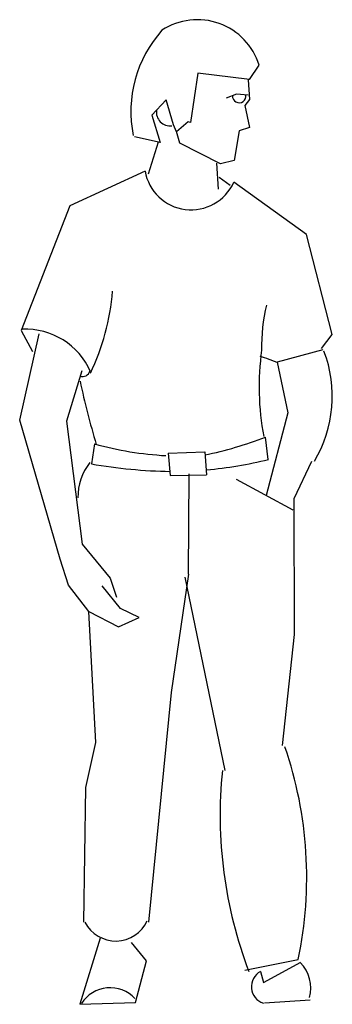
# Model space of a CAD drawing. Extents: x 28.24 to 28.81, y 21.57 to 23.38.
import ezdxf

# ---------------------------------------------------------------- set-up
doc = ezdxf.new("R2010")
doc.units = 0
doc.header["$MEASUREMENT"] = 0
doc.layers.get('0').update_dxf_attribs({"color": 1, "linetype": 'CONTINUOUS'})

msp = doc.modelspace()

# ---------------------------------------------------------------- linework, layer by layer
for p, q in [((28.5645, 23.2834), (28.551, 23.193)), ((28.6597, 23.2722), (28.5645, 23.2834)), ((28.6597, 23.2722), (28.6774, 23.2982)), ((28.6571, 23.2713), (28.6597, 23.235)), ((28.5064, 23.2343), (28.4797, 23.2061)), ((28.5199, 23.1887), (28.5064, 23.2343)), ((28.6355, 23.2446), (28.6168, 23.2375)), ((28.6574, 23.2433), (28.6355, 23.2446)), ((28.6597, 23.235), (28.6509, 23.2238)), ((28.6509, 23.2238), (28.6597, 23.1836)), ((28.4797, 23.2061), (28.4955, 23.1558)), ((28.547, 23.1941), (28.5253, 23.1754)), ((28.551, 23.193), (28.547, 23.1941)), ((28.5253, 23.1754), (28.5199, 23.1887)), ((28.5316, 23.1548), (28.5252, 23.1764)), ((28.6408, 23.1774), (28.6315, 23.1229)), ((28.6597, 23.1836), (28.6408, 23.1774)), ((28.4955, 23.1558), (28.448, 23.1661)), ((28.4917, 23.1566), (28.4732, 23.0973)), ((28.6064, 23.1165), (28.5316, 23.1548)), ((28.6315, 23.1229), (28.6064, 23.1165)), ((28.4675, 23.1032), (28.329, 23.0393)), ((28.5991, 23.1177), (28.6017, 23.0698)), ((28.6036, 23.0919), (28.6238, 23.0771)), ((28.7646, 22.9867), (28.6306, 23.0826)), ((28.329, 23.0393), (28.2393, 22.8095)), ((28.8116, 22.8022), (28.7646, 22.9867)), ((28.2367, 22.6443), (28.2724, 22.8037)), ((28.2393, 22.8095), (28.2601, 22.7709)), ((28.7921, 22.7763), (28.8116, 22.8022)), ((28.7944, 22.7739), (28.7106, 22.7515)), ((28.7106, 22.7515), (28.7304, 22.6581)), ((28.351, 22.7354), (28.3226, 22.6429)), ((28.7304, 22.6581), (28.6903, 22.5058)), ((28.3109, 22.3885), (28.2367, 22.6443)), ((28.3226, 22.6429), (28.3519, 22.4164)), ((28.6943, 22.5722), (28.6892, 22.6135)), ((28.3746, 22.6007), (28.3687, 22.564)), ((28.5097, 22.5838), (28.5774, 22.586)), ((28.5097, 22.5838), (28.5138, 22.5427)), ((28.5774, 22.586), (28.5807, 22.5438)), ((28.7421, 22.5005), (28.7743, 22.5691)), ((28.5138, 22.5427), (28.5807, 22.5438)), ((28.5475, 22.3611), (28.5486, 22.5456)), ((28.6354, 22.5357), (28.7394, 22.4791)), ((28.7427, 22.2501), (28.7421, 22.5005)), ((28.3519, 22.4164), (28.4034, 22.3535)), ((28.3268, 22.3405), (28.3109, 22.3885)), ((28.5475, 22.3611), (28.5153, 22.143)), ((28.3642, 22.2922), (28.3268, 22.3405)), ((28.4034, 22.3535), (28.4147, 22.3187)), ((28.5406, 22.3553), (28.6144, 21.9994)), ((28.4225, 22.2979), (28.3887, 22.3395)), ((28.3642, 22.2922), (28.4186, 22.2641)), ((28.3768, 22.0511), (28.3642, 22.2922)), ((28.4563, 22.281), (28.4225, 22.2979)), ((28.4186, 22.2641), (28.4563, 22.281)), ((28.7202, 22.0453), (28.7427, 22.2501)), ((28.5153, 22.143), (28.4738, 21.7203)), ((28.3587, 21.9679), (28.3768, 22.0511)), ((28.3546, 21.72), (28.3587, 21.9679)), ((28.3851, 21.6908), (28.3475, 21.5687)), ((28.4702, 21.6488), (28.4422, 21.6827)), ((28.6512, 21.6315), (28.7493, 21.6513)), ((28.4501, 21.5718), (28.4702, 21.6488)), ((28.6853, 21.6092), (28.754, 21.6465)), ((28.6797, 21.629), (28.6853, 21.6092)), ((28.3475, 21.5687), (28.4501, 21.5718)), ((28.771, 21.5765), (28.6875, 21.5708))]:
    msp.add_line(p, q)
for centre, radius, start, end in [((28.5638, 23.2631), 0.1189, 17.1593, 123.2495), ((28.6665, 23.2125), 0.2252, 138.2091, 191.2646), ((28.6406, 23.2414), 0.0123, 177.6298, 10.3156), ((28.5139, 23.2121), 0.0257, 172.231, 276.4809), ((28.5522, 23.1179), 0.086, 189.8617, 335.7455), ((27.9849, 22.9151), 0.4239, 334.2645, 355.52), ((29.0051, 22.7801), 0.3233, 166.3488, 181.1675), ((28.2478, 22.6825), 0.1295, 23.1501, 92.6805), ((29.17, 22.7057), 0.4927, 172.0918, 190.7025), ((28.5673, 22.3999), 0.3789, 67.5984, 72.8035), ((28.5791, 22.6885), 0.2329, 329.1329, 20.8672), ((28.3524, 22.7392), 0.0143, 251.565, 341.5656), ((29.9297, 23.0587), 1.6185, 192.2055, 196.4651), ((28.442, 23.2449), 0.6781, 281.5069, 291.3761), ((28.5416, 23.2084), 0.6302, 254.6352, 266.7442), ((28.4448, 22.5034), 0.1009, 141.4103, 181.034), ((28.5287, 23.471), 0.921, 259.9993, 269.0727), ((28.513, 23.3008), 0.7508, 275.1757, 283.9757), ((28.0254, 21.8027), 0.7396, 348.1896, 18.9504), ((29.422, 21.9177), 0.8164, 174.2483, 200.7079), ((28.4135, 21.7489), 0.0636, 207.0956, 335.7518), ((28.7069, 21.599), 0.0656, 344.0615, 45.1729), ((28.6949, 21.6011), 0.0318, 118.5477, 252.1011), ((28.4031, 21.5368), 0.0625, 43.0145, 147.5104)]:
    msp.add_arc(centre, radius, start, end)

doc.saveas('drawing.dxf')
